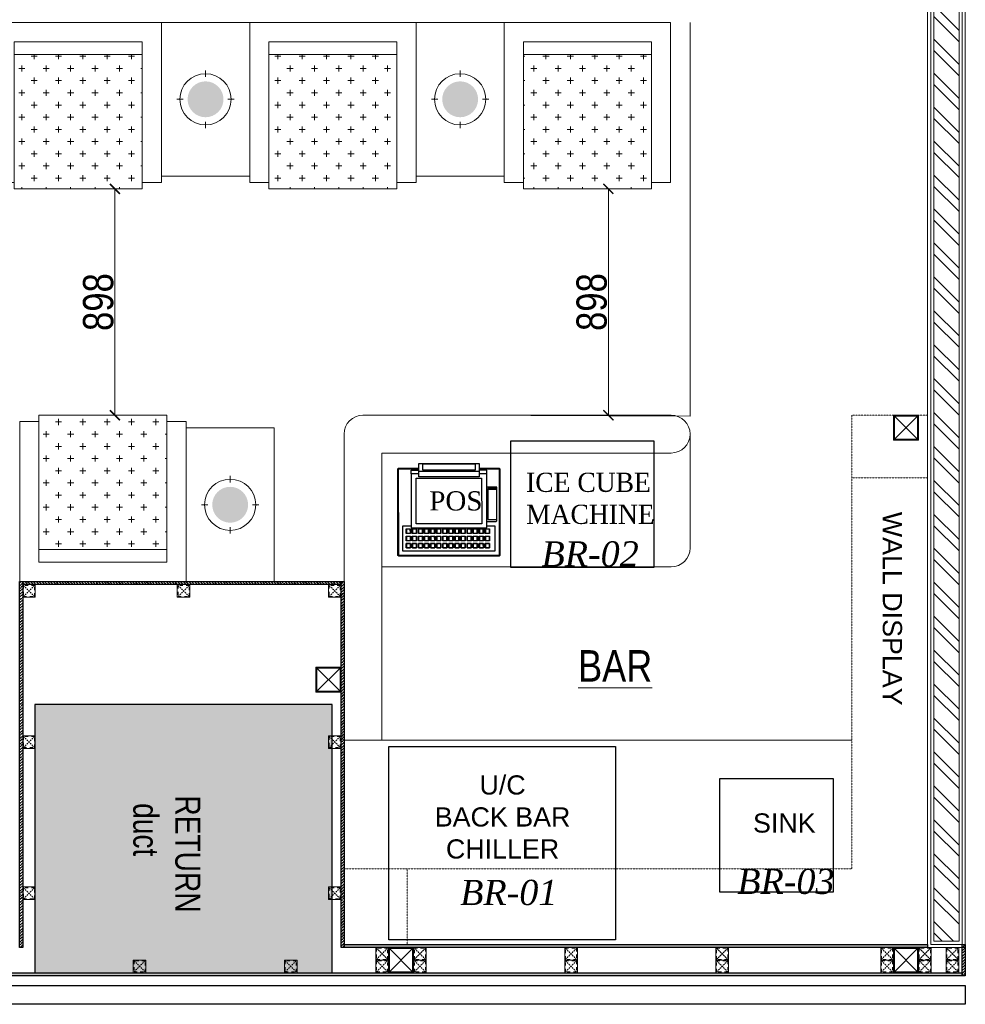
# Model space of a CAD drawing. Header units: millimetres. Extents: x -106827 to 92813, y -35754 to 7831.
# Tile 76 of 150: x -28569 to -24815, y -28586 to -24677. Entities that reach past the tile are written whole.
import ezdxf
from ezdxf.xclip import XClip

# ---------------------------------------------------------------- set-up
doc = ezdxf.new("R2010")
doc.units = ezdxf.units.MM
doc.header["$XCLIPFRAME"] = 2
doc.header["$PDMODE"] = 35
for name, pattern in [('General Arrangement Plan$0$( Hidden )', [0.375, 0.25, -0.125]), ('General Arrangement Plan$0$36011 KITCHEN$0$HIDDEN2', [0.1875, 0.125, -0.0625]), ('General Arrangement Plan$1$.5', [2, 0.5, -0.5, 0.5, -0.5]), ('General Arrangement Plan$1$CORES & SETBACK$0$HIDDEN', [0.375, 0.25, -0.125])]:
    doc.linetypes.add(name, pattern=pattern)
for name, color, linetype, lineweight in [('General Arrangement Plan$0$DIM', 7, 'Continuous', 13), ('General Arrangement Plan$0$TEXT', 7, 'Continuous', 5), ('General Arrangement Plan$1$01_WALL-INTERNAL', 250, 'Continuous', 13), ('General Arrangement Plan$1$A-HATCH', 15, 'Continuous', 0), ('General Arrangement Plan$1$A-PARTITION', 23, 'Continuous', 9), ('General Arrangement Plan$1$CT-FURNITURE', 3, 'Continuous', 5), ('General Arrangement Plan$1$Finishes', 5, 'Continuous', 13), ('General Arrangement Plan$1$FURN', 252, 'Continuous', 5), ('General Arrangement Plan$1$MEI- EXISTING WALLS', 1, 'Continuous', 15), ('General Arrangement Plan$1$TXT', 6, 'Continuous', 20), ('General Arrangement Plan$1$Wall Hatch', 8, 'Continuous', 0), ('General Arrangement Plan$1$WALL NEW', 6, 'Continuous', 13)]:
    doc.layers.add(name, color=color, linetype=linetype, lineweight=lineweight)
for name, color, linetype in [('General Arrangement Plan$1$12-ply', 160, 'Continuous'), ('General Arrangement Plan$1$33070-KITCHEN$0$200', 8, 'Continuous'), ('General Arrangement Plan$1$Equipment', 5, 'Continuous'), ('General Arrangement Plan$1$Equipment Name', 7, 'Continuous'), ('General Arrangement Plan$1$FRR140', 5, 'Continuous'), ('General Arrangement Plan$1$id-partition', 7, 'Continuous'), ('General Arrangement Plan$1$MEI-TEXT', 3, 'Continuous')]:
    doc.layers.add(name, color=color, linetype=linetype)
doc.layers.add('General Arrangement Plan$1$MS', color=7, linetype='Continuous', lineweight=0, true_color=0x3c5977)
doc.styles.add('General Arrangement Plan$1$Standard', font='ARIALN.TTF')
doc.styles.add('General Arrangement Plan$1$style12', font='BOOKOSI.TTF')
doc.styles.add('General Arrangement Plan$1$TMH-TEXT', font='simplex.shx', dxfattribs={"width": 0.8})
doc.dimstyles.new('General Arrangement Plan$1$TFS-Dim', dxfattribs={"dimtxt": 120, "dimasz": 40, "dimexe": 25, "dimexo": 25, "dimgap": 4.5, "dimtad": 1, "dimdec": 0, "dimzin": 0, "dimdsep": 46, "dimtxsty": 'General Arrangement Plan$1$Standard', "dimblk": 'General Arrangement Plan$1$_ArchTick', "dimcen": 0.09, "dimdle": 2, "dimclrd": 256, "dimclre": 8, "dimadec": 0, "dimazin": 0, "dimtfac": 1, "dimtdec": 0, "dimtofl": 0, "dimtmove": 1, "dimatfit": 3, "dimfxl": 1, "dimtolj": 1, "dimtzin": 0, "dimlwd": -1, "dimlwe": -1, "dimarcsym": 0})

# ---------------------------------------------------------------- blocks, each defined once
blk = doc.blocks.new('General Arrangement Plan$1$A$C961b94cb')
at = {"layer": 'General Arrangement Plan$1$33070-KITCHEN$0$200'}
for p, q in [((-169, 318), (-169.7, 317.3)), ((-153.1, 318), (-152.4, 317.3)), ((-144.8, 318), (-145.5, 317.3)), ((-129, 318), (-128.3, 317.3)), ((-120.7, 318), (-121.4, 317.3)), ((-104.8, 318), (-104.1, 317.3)), ((-96.5, 318), (-97.2, 317.3)), ((-80.7, 318), (-80, 317.3)), ((-72.4, 318), (-73.1, 317.3)), ((-56.5, 318), (-55.8, 317.3)), ((-48.2, 318), (-48.9, 317.3)), ((-32.4, 318), (-31.7, 317.3)), ((-24.1, 318), (-24.8, 317.3)), ((-8.2, 318), (-7.5, 317.3)), ((0.1, 318), (-0.6, 317.3)), ((15.9, 318), (16.6, 317.3)), ((24.2, 318), (23.5, 317.3)), ((40.1, 318), (40.8, 317.3)), ((48.4, 318), (47.7, 317.3)), ((64.2, 318), (64.9, 317.3)), ((72.5, 318), (71.8, 317.3)), ((88.3, 317.9), (89, 317.2)), ((96.7, 317.9), (96, 317.2)), ((112.5, 317.9), (113.2, 317.2)), ((120.8, 317.9), (120.1, 317.2)), ((136.6, 317.9), (137.3, 317.2)), ((145, 317.9), (144.3, 317.2)), ((160.8, 317.9), (161.5, 317.2)), ((-169, 306.4), (-169.7, 307.1)), ((-169, 289.8), (-169.7, 289.1)), ((-169, 277.1), (-169.7, 277.8)), ((-153.1, 306.4), (-152.4, 307.1)), ((-153.1, 289.8), (-152.4, 289.1)), ((-153.1, 277.1), (-152.4, 277.8)), ((-144.8, 306.4), (-145.5, 307.1)), ((-144.8, 289.8), (-145.5, 289.1)), ((-144.8, 277), (-145.5, 277.7)), ((-129, 306.4), (-128.3, 307.1)), ((-129, 289.7), (-128.3, 289)), ((-129, 277), (-128.3, 277.7)), ((-120.7, 306.4), (-121.4, 307.1)), ((-120.7, 289.7), (-121.4, 289)), ((-120.7, 277), (-121.4, 277.7)), ((-104.9, 277), (-104.2, 277.7)), ((-104.8, 306.4), (-104.1, 307.1)), ((-104.8, 289.7), (-104.1, 289)), ((-96.5, 306.4), (-97.2, 307.1)), ((-96.5, 289.7), (-97.2, 289)), ((-96.5, 277), (-97.2, 277.7)), ((-80.7, 306.4), (-80, 307.1)), ((-80.7, 289.7), (-80, 289)), ((-80.7, 277), (-80, 277.7)), ((-72.4, 306.4), (-73.1, 307.1)), ((-72.4, 289.7), (-73.1, 289)), ((-72.4, 277), (-73.1, 277.7)), ((-56.6, 289.7), (-55.9, 289)), ((-56.6, 277), (-55.9, 277.7)), ((-56.5, 306.4), (-55.8, 307.1)), ((-48.3, 277), (-49, 277.7)), ((-48.2, 306.4), (-48.9, 307.1)), ((-48.2, 289.7), (-48.9, 289)), ((-32.4, 306.4), (-31.7, 307.1)), ((-32.4, 289.7), (-31.7, 289)), ((-32.4, 277), (-31.7, 277.7)), ((-24.1, 306.4), (-24.8, 307.1)), ((-24.1, 289.7), (-24.8, 289)), ((-24.1, 277), (-24.8, 277.7)), ((-8.3, 289.7), (-7.6, 289)), ((-8.3, 277), (-7.6, 277.7)), ((-8.2, 306.4), (-7.5, 307.1)), ((0, 277), (-0.7, 277.7)), ((0.1, 306.4), (-0.6, 307.1)), ((0.1, 289.7), (-0.6, 289)), ((15.9, 306.4), (16.6, 307.1)), ((15.9, 289.7), (16.6, 289)), ((15.9, 277), (16.6, 277.7)), ((24.2, 306.4), (23.5, 307.1)), ((24.2, 289.7), (23.5, 289)), ((24.2, 277), (23.5, 277.7)), ((40, 306.3), (40.7, 307)), ((40, 289.7), (40.7, 289)), ((40, 277), (40.7, 277.7)), ((48.3, 289.7), (47.6, 289)), ((48.3, 277), (47.6, 277.7)), ((48.4, 306.3), (47.7, 307)), ((64.2, 306.3), (64.9, 307)), ((64.2, 289.7), (64.9, 289)), ((64.2, 277), (64.9, 277.7)), ((72.5, 306.3), (71.8, 307)), ((72.5, 289.7), (71.8, 289)), ((72.5, 277), (71.8, 277.7)), ((88.3, 306.3), (89, 307)), ((88.3, 289.7), (89, 289)), ((88.3, 277), (89, 277.7)), ((96.6, 289.7), (95.9, 289)), ((96.6, 277), (95.9, 277.7)), ((96.7, 306.3), (96, 307)), ((112.5, 306.3), (113.2, 307)), ((112.5, 289.7), (113.2, 289)), ((112.5, 277), (113.2, 277.7)), ((120.8, 306.3), (120.1, 307)), ((120.8, 289.7), (120.1, 289)), ((120.8, 277), (120.1, 277.7)), ((136.6, 306.3), (137.3, 307)), ((136.6, 289.6), (137.3, 288.9)), ((136.6, 276.9), (137.3, 277.6)), ((144.9, 306.3), (144.2, 307)), ((144.9, 289.6), (144.2, 288.9)), ((144.9, 276.9), (144.2, 277.6)), ((160.8, 306.3), (161.5, 307)), ((160.8, 289.6), (161.5, 288.9)), ((160.8, 276.9), (161.5, 277.6)), ((-169, 260.4), (-169.7, 259.7)), ((-153.2, 260.4), (-152.5, 259.7)), ((-144.8, 260.4), (-145.6, 259.7)), ((-129, 260.4), (-128.3, 259.7)), ((-120.7, 260.4), (-121.4, 259.7)), ((-104.9, 260.4), (-104.2, 259.7)), ((-96.6, 260.4), (-97.3, 259.7)), ((-80.7, 260.4), (-80, 259.7)), ((-72.4, 260.4), (-73.1, 259.7)), ((-56.6, 260.4), (-55.9, 259.7)), ((-48.3, 260.4), (-49, 259.7)), ((-32.4, 260.3), (-31.7, 259.6)), ((-24.1, 260.3), (-24.8, 259.6)), ((-8.3, 260.3), (-7.6, 259.6)), ((0, 260.3), (-0.7, 259.6)), ((15.9, 260.3), (16.6, 259.6)), ((24.2, 260.3), (23.5, 259.6)), ((40, 260.3), (40.7, 259.6)), ((48.3, 260.3), (47.6, 259.6)), ((64.2, 260.3), (64.9, 259.6)), ((72.5, 260.3), (71.8, 259.6)), ((88.3, 260.3), (89, 259.6)), ((96.6, 260.3), (95.9, 259.6)), ((112.5, 260.3), (113.2, 259.6)), ((120.8, 260.3), (120.1, 259.6)), ((136.6, 260.3), (137.3, 259.6)), ((144.9, 260.3), (144.2, 259.6)), ((160.8, 260.3), (161.5, 259.6)), ((190, 103.6), (150, 103.7))]:
    blk.add_line(p, q, dxfattribs=at)
for points in [[(120, 18.2), (199.5, 18.2), (202.5, 21.2), (202.6, 365.2), (199.6, 368.2), (-199.4, 368.4), (-202.4, 365.4), (-202.5, 21.4), (-199.5, 18.4), (-120, 18.3)], [(120, 21.2), (198.3, 21.2), (199.5, 21.2), (199.6, 364), (199.6, 365.2), (-199.4, 365.4), (-199.4, 364.1), (-199.5, 22.6), (-199.5, 21.4), (-120, 21.3)], [(150.1, 247.7), (182.6, 247.7), (182.6, 348.2), (-182.4, 348.4), (-182.4, 247.8), (-149.9, 247.8)], [(-120, 40.8), (-150, 40.8), (-149.9, 256.2), (150.1, 256.1), (150, 40.7), (120, 40.7)], [(150.1, 230.8), (187.1, 230.8), (190.1, 228.2), (190, 93.8), (150, 93.8)], [(190, 99.7), (155, 99.7), (155.1, 223.1), (190.1, 223.1)], [(-150, 40.8), (-150, 26.6), (-120, 26.6)], [(-120, 1.4), (-120, 0), (120, 0), (120, 1.3), (120, 52.7), (-120, 52.8), (-120, 1.4)], [(150, 40.7), (150, 26.5), (120, 26.5)], [(-120, 30.7), (120, 30.6)]]:
    blk.add_lwpolyline(points, dxfattribs=at)
at = {"layer": 'General Arrangement Plan$1$33070-KITCHEN$0$200', "elevation": 0}
for points in [[(-169.7, 317.3), (-152.4, 317.3), (-152.4, 335.4), (-169.7, 335.4)], [(-169, 334.7), (-153.1, 334.7), (-153.1, 318), (-169, 318)], [(-145.5, 317.3), (-128.3, 317.3), (-128.3, 335.4), (-145.5, 335.4)], [(-144.8, 334.7), (-129, 334.7), (-129, 318), (-144.8, 318)], [(-121.4, 317.3), (-104.1, 317.3), (-104.1, 335.4), (-121.4, 335.4)], [(-120.7, 334.7), (-104.8, 334.7), (-104.8, 318), (-120.7, 318)], [(-97.2, 317.3), (-80, 317.3), (-80, 335.4), (-97.2, 335.4)], [(-96.5, 334.7), (-80.7, 334.7), (-80.7, 318), (-96.5, 318)], [(-73.1, 317.3), (-55.8, 317.3), (-55.8, 335.4), (-73.1, 335.4)], [(-72.4, 334.7), (-56.5, 334.7), (-56.5, 318), (-72.4, 318)], [(-48.9, 317.3), (-31.7, 317.3), (-31.7, 335.4), (-48.9, 335.4)], [(-48.2, 334.7), (-32.4, 334.7), (-32.4, 318), (-48.2, 318)], [(-24.8, 317.3), (-7.5, 317.3), (-7.5, 335.3), (-24.8, 335.4)], [(-24.1, 334.7), (-8.2, 334.6), (-8.2, 318), (-24.1, 318)], [(-0.6, 317.3), (16.6, 317.3), (16.6, 335.3), (-0.6, 335.3)], [(0.1, 334.6), (15.9, 334.6), (15.9, 318), (0.1, 318)], [(23.5, 317.3), (40.8, 317.3), (40.8, 335.3), (23.5, 335.3)], [(24.2, 334.6), (40.1, 334.6), (40.1, 318), (24.2, 318)], [(47.7, 317.3), (64.9, 317.3), (64.9, 335.3), (47.7, 335.3)], [(48.4, 334.6), (64.2, 334.6), (64.2, 318), (48.4, 318)], [(71.8, 317.3), (89, 317.2), (89.1, 335.3), (71.8, 335.3)], [(72.5, 334.6), (88.4, 334.6), (88.3, 317.9), (72.5, 318)], [(96, 317.2), (113.2, 317.2), (113.2, 335.3), (96, 335.3)], [(96.7, 334.6), (112.5, 334.6), (112.5, 317.9), (96.7, 317.9)], [(120.1, 317.2), (137.3, 317.2), (137.4, 335.3), (120.1, 335.3)], [(120.8, 334.6), (136.7, 334.6), (136.6, 317.9), (120.8, 317.9)], [(144.3, 317.2), (161.5, 317.2), (161.5, 335.3), (144.3, 335.3)], [(145, 334.6), (160.8, 334.6), (160.8, 317.9), (145, 317.9)], [(-169.7, 289.1), (-152.4, 289.1), (-152.4, 307.1), (-169.7, 307.1)], [(-169.7, 259.7), (-152.5, 259.7), (-152.4, 277.8), (-169.7, 277.8)], [(-169, 306.4), (-153.1, 306.4), (-153.1, 289.8), (-169, 289.8)], [(-169, 277.1), (-153.1, 277.1), (-153.2, 260.4), (-169, 260.4)], [(-145.6, 259.7), (-128.3, 259.7), (-128.3, 277.7), (-145.5, 277.7)], [(-145.5, 289.1), (-128.3, 289), (-128.3, 307.1), (-145.5, 307.1)], [(-144.8, 306.4), (-129, 306.4), (-129, 289.7), (-144.8, 289.8)], [(-144.8, 277), (-129, 277), (-129, 260.4), (-144.8, 260.4)], [(-121.4, 289), (-104.1, 289), (-104.1, 307.1), (-121.4, 307.1)], [(-121.4, 259.7), (-104.2, 259.7), (-104.2, 277.7), (-121.4, 277.7)], [(-120.7, 306.4), (-104.8, 306.4), (-104.8, 289.7), (-120.7, 289.7)], [(-120.7, 277), (-104.9, 277), (-104.9, 260.4), (-120.7, 260.4)], [(-97.3, 259.7), (-80, 259.7), (-80, 277.7), (-97.2, 277.7)], [(-97.2, 289), (-80, 289), (-80, 307.1), (-97.2, 307.1)], [(-96.5, 277), (-80.7, 277), (-80.7, 260.4), (-96.6, 260.4)], [(-96.5, 306.4), (-80.7, 306.4), (-80.7, 289.7), (-96.5, 289.7)], [(-73.1, 289), (-55.9, 289), (-55.8, 307.1), (-73.1, 307.1)], [(-73.1, 259.7), (-55.9, 259.7), (-55.9, 277.7), (-73.1, 277.7)], [(-72.4, 306.4), (-56.5, 306.4), (-56.6, 289.7), (-72.4, 289.7)], [(-72.4, 277), (-56.6, 277), (-56.6, 260.4), (-72.4, 260.4)], [(-49, 259.7), (-31.7, 259.6), (-31.7, 277.7), (-49, 277.7)], [(-48.9, 289), (-31.7, 289), (-31.7, 307.1), (-48.9, 307.1)], [(-48.3, 277), (-32.4, 277), (-32.4, 260.3), (-48.3, 260.4)], [(-48.2, 306.4), (-32.4, 306.4), (-32.4, 289.7), (-48.2, 289.7)], [(-24.8, 289), (-7.6, 289), (-7.5, 307.1), (-24.8, 307.1)], [(-24.8, 259.6), (-7.6, 259.6), (-7.6, 277.7), (-24.8, 277.7)], [(-24.1, 306.4), (-8.2, 306.4), (-8.3, 289.7), (-24.1, 289.7)], [(-24.1, 277), (-8.3, 277), (-8.3, 260.3), (-24.1, 260.3)], [(-0.7, 259.6), (16.6, 259.6), (16.6, 277.7), (-0.7, 277.7)], [(-0.6, 289), (16.6, 289), (16.6, 307.1), (-0.6, 307.1)], [(0, 277), (15.9, 277), (15.9, 260.3), (0, 260.3)], [(0.1, 306.4), (15.9, 306.4), (15.9, 289.7), (0.1, 289.7)], [(23.5, 289), (40.7, 289), (40.7, 307), (23.5, 307.1)], [(23.5, 259.6), (40.7, 259.6), (40.7, 277.7), (23.5, 277.7)], [(24.2, 306.4), (40, 306.3), (40, 289.7), (24.2, 289.7)], [(24.2, 277), (40, 277), (40, 260.3), (24.2, 260.3)], [(47.6, 289), (64.9, 289), (64.9, 307), (47.7, 307)], [(47.6, 259.6), (64.9, 259.6), (64.9, 277.7), (47.6, 277.7)], [(48.4, 306.3), (64.2, 306.3), (64.2, 289.7), (48.3, 289.7)], [(48.3, 277), (64.2, 277), (64.2, 260.3), (48.3, 260.3)], [(71.8, 289), (89, 289), (89, 307), (71.8, 307)], [(71.8, 259.6), (89, 259.6), (89, 277.7), (71.8, 277.7)], [(72.5, 306.3), (88.3, 306.3), (88.3, 289.7), (72.5, 289.7)], [(72.5, 277), (88.3, 277), (88.3, 260.3), (72.5, 260.3)], [(95.9, 289), (113.2, 289), (113.2, 307), (96, 307)], [(95.9, 259.6), (113.2, 259.6), (113.2, 277.7), (95.9, 277.7)], [(96.7, 306.3), (112.5, 306.3), (112.5, 289.7), (96.6, 289.7)], [(96.6, 277), (112.5, 277), (112.5, 260.3), (96.6, 260.3)], [(120.1, 289), (137.3, 288.9), (137.3, 307), (120.1, 307)], [(120.1, 259.6), (137.3, 259.6), (137.3, 277.6), (120.1, 277.7)], [(120.8, 306.3), (136.6, 306.3), (136.6, 289.6), (120.8, 289.7)], [(120.8, 277), (136.6, 276.9), (136.6, 260.3), (120.8, 260.3)], [(144.2, 288.9), (161.5, 288.9), (161.5, 307), (144.2, 307)], [(144.2, 259.6), (161.5, 259.6), (161.5, 277.6), (144.2, 277.6)], [(144.9, 306.3), (160.8, 306.3), (160.8, 289.6), (144.9, 289.6)], [(144.9, 276.9), (160.8, 276.9), (160.8, 260.3), (144.9, 260.3)], [(-130, 59), (130, 59), (130.1, 239.9), (-129.9, 240)], [(104, 26.7), (-104, 26.7), (-104, 2.1), (104, 2.1)]]:
    blk.add_lwpolyline(points, close=True, dxfattribs=at)
blk = doc.blocks.new('*U280')
at = {"layer": 'General Arrangement Plan$1$A-HATCH', "lineweight": -2, "true_color": 0x939598}
h = blk.add_hatch(dxfattribs=at)
h.set_pattern_fill('ANSI32', color=252, scale=0.4)
h.set_pattern_definition([(45, (-603.8825, 0), (-2.694077, 2.694077), []), (45, (-602.0865, 0), (-2.694077, 2.694077), [])])
h.paths.add_polyline_path([(-348.74, 5), (-200.82, 5), (-200.82, 1), (-348.74, 1)])
at = {"layer": 'General Arrangement Plan$1$Finishes'}
blk.add_lwpolyline([(-349.74, 6), (-199.82, 6), (-199.82, 0), (-349.74, 0)], close=True, dxfattribs=at)
at = {"layer": 'General Arrangement Plan$1$WALL NEW'}
for points in [[(-349.24, 5.5), (-200.32, 5.5), (-200.32, 0.5), (-349.24, 0.5)], [(-348.74, 5), (-200.82, 5), (-200.82, 1), (-348.74, 1)]]:
    blk.add_lwpolyline(points, close=True, dxfattribs=at)
blk = doc.blocks.new('General Arrangement Plan$1$_ArchTick')
at = {"color": 0, "linetype": 'ByBlock', "const_width": 0.15}
blk.add_lwpolyline([(-0.5, -0.5), (0.5, 0.5)], dxfattribs=at)
blk = doc.blocks.new('*D254')
at = {"layer": 'Defpoints', "color": 0}
for p in [(13237.6, 4135.1, -0.1), (13374.6, 4135.1), (13165.7, 3236.7, 0)]:
    blk.add_point(p, dxfattribs=at)
at = {"layer": 'General Arrangement Plan$0$DIM', "color": 8, "linetype": 'General Arrangement Plan$0$( Hidden )'}
for p, q in [((13262.6, 4135.1), (13399.6, 4135.1)), ((13190.7, 3236.7), (13399.6, 3236.7))]:
    blk.add_line(p, q, dxfattribs=at)
at = {"layer": 'General Arrangement Plan$0$DIM', "color": 8}
blk.add_line((13374.6, 3234.7), (13374.6, 4137.1), dxfattribs=at)
at = {"layer": 'General Arrangement Plan$0$DIM', "color": 8, "xscale": 40, "yscale": 40, "zscale": 40}
for p, rotation in [((13374.6, 4135.1), 90), ((13374.6, 3236.7), 270)]:
    blk.add_blockref('General Arrangement Plan$1$_ArchTick', p, dxfattribs=dict(at, rotation=rotation))
at = {"layer": 'General Arrangement Plan$0$DIM', "color": 0, "insert": (13308.8, 3685.9), "char_height": 120, "attachment_point": 5, "rotation": 90, "style": 'General Arrangement Plan$1$Standard'}
blk.add_mtext('\\A1;898', dxfattribs=at)
blk = doc.blocks.new('*D255')
at = {"layer": 'Defpoints', "color": 0}
for p in [(11370, 4135.1, -0.1), (11415.5, 4135.1), (11549.5, 3236.7, -0.1)]:
    blk.add_point(p, dxfattribs=at)
at = {"layer": 'General Arrangement Plan$0$DIM', "color": 8, "linetype": 'General Arrangement Plan$0$( Hidden )'}
for p, q in [((11395, 4135.1), (11440.5, 4135.1)), ((11524.5, 3236.7), (11390.5, 3236.7))]:
    blk.add_line(p, q, dxfattribs=at)
at = {"layer": 'General Arrangement Plan$0$DIM', "color": 8}
blk.add_line((11415.5, 3234.7), (11415.5, 4137.1), dxfattribs=at)
at = {"layer": 'General Arrangement Plan$0$DIM', "color": 8, "xscale": 40, "yscale": 40, "zscale": 40}
for p, rotation in [((11415.5, 4135.1), 90), ((11415.5, 3236.7), 270)]:
    blk.add_blockref('General Arrangement Plan$1$_ArchTick', p, dxfattribs=dict(at, rotation=rotation))
at = {"layer": 'General Arrangement Plan$0$DIM', "color": 0, "insert": (11349.8, 3685.9), "char_height": 120, "attachment_point": 5, "rotation": 90, "style": 'General Arrangement Plan$1$Standard'}
blk.add_mtext('\\A1;898', dxfattribs=at)
blk = doc.blocks.new('General Arrangement Plan$1$A$C0642dd72')
at = {"layer": 'General Arrangement Plan$1$MS', "ltscale": 10}
for p, q in [((14305.3, 2113.6), (14405.3, 2213.6)), ((14405.3, 2113.6), (14305.3, 2213.6)), ((12012.7, 1113.3), (12112.7, 1213.3)), ((12112.7, 1113.3), (12012.7, 1213.3)), ((12300.7, 0.1), (12400.7, 100.1)), ((12400.7, 0.1), (12300.7, 100.1)), ((14305.3, 0), (14405.3, 100)), ((14405.3, 0), (14305.3, 100))]:
    blk.add_line(p, q, dxfattribs=at)
for points in [[(14305.3, 2113.6), (14405.3, 2113.6), (14405.3, 2213.6), (14305.3, 2213.6)], [(14309.3, 2117.6), (14401.3, 2117.6), (14401.3, 2209.6), (14309.3, 2209.6)], [(12012.7, 1113.3), (12112.7, 1113.3), (12112.7, 1213.3), (12012.7, 1213.3)], [(12016.7, 1117.3), (12108.7, 1117.3), (12108.7, 1209.3), (12016.7, 1209.3)], [(12300.7, 0.1), (12400.7, 0.1), (12400.7, 100.1), (12300.7, 100.1)], [(12304.7, 4.1), (12396.7, 4.1), (12396.7, 96.1), (12304.7, 96.1)], [(14305.3, 0), (14405.3, 0), (14405.3, 100), (14305.3, 100)], [(14309.3, 4), (14401.3, 4), (14401.3, 96), (14309.3, 96)]]:
    blk.add_lwpolyline(points, close=True, dxfattribs=at)
blk = doc.blocks.new('*U249')
at = {"layer": 'General Arrangement Plan$1$12-ply', "true_color": 0x939598}
h = blk.add_hatch(dxfattribs=at)
h.set_pattern_fill('ANSI35', color=252, scale=2.5, angle=180)
h.set_pattern_definition([(225, (0, 10536.356), (11.22532015, -11.22532015), []), (225, (-11.225, 10536.356), (11.22532015, -11.22532015), [19.84375, -3.96875, 0, -3.96875])])
h.paths.add_polyline_path([(2694431.8, -796844.2), (2694419.8, -796844.2), (2694419.8, -800835.4), (2694431.8, -800835.4)])
at = {"layer": 'General Arrangement Plan$1$12-ply'}
blk.add_lwpolyline([(2694419.8, -796844.2), (2694431.8, -796844.2), (2694431.8, -800835.4), (2694419.8, -800835.4)], close=True, dxfattribs=at)
blk = doc.blocks.new('*U250')
at = {"layer": 'General Arrangement Plan$1$12-ply', "true_color": 0x939598}
h = blk.add_hatch(dxfattribs=at)
h.set_pattern_fill('ANSI35', color=252, scale=2.5, angle=180)
h.set_pattern_definition([(225, (0, 11935.141), (11.22532015, -11.22532015), []), (225, (-11.225, 11935.141), (11.22532015, -11.22532015), [19.84375, -3.96875, 0, -3.96875])])
h.paths.add_polyline_path([(2694431.8, -796982.2), (2694419.8, -796982.2), (2694419.8, -799298.6), (2694431.8, -799298.6)])
at = {"layer": 'General Arrangement Plan$1$12-ply'}
blk.add_lwpolyline([(2694419.8, -796982.2), (2694431.8, -796982.2), (2694431.8, -799298.6), (2694419.8, -799298.6)], close=True, dxfattribs=at)
blk = doc.blocks.new('General Arrangement Plan$1$A$C25013FFA')
at = {"layer": 'General Arrangement Plan$1$MS', "linetype": 'General Arrangement Plan$1$CORES & SETBACK$0$HIDDEN', "ltscale": 25}
for p, q in [((-9, 60), (35, 16)), ((35, 60), (-9, 16))]:
    blk.add_line(p, q, dxfattribs=at)
at = {"layer": 'General Arrangement Plan$1$MS', "ltscale": 25}
blk.add_lwpolyline([(-12, 13), (38, 13), (38, 63), (-12, 63)], close=True, dxfattribs=at)
blk.add_lwpolyline([(-12, 13), (38, 13), (38, 63), (-12, 63)], close=True, dxfattribs=at)
at = {"layer": 'General Arrangement Plan$1$MS', "linetype": 'General Arrangement Plan$1$.5', "ltscale": 25}
blk.add_lwpolyline([(-9, 16), (35, 16), (35, 60), (-9, 60)], close=True, dxfattribs=at)
blk = doc.blocks.new('*U251')
at = {"layer": 'General Arrangement Plan$1$12-ply', "true_color": 0x939598}
h = blk.add_hatch(dxfattribs=at)
h.set_pattern_fill('ANSI35', color=252, scale=2.5, angle=180)
h.set_pattern_definition([(225, (0, 6669.072), (11.22532015, -11.22532015), []), (225, (-11.225, 6669.072), (11.22532015, -11.22532015), [19.84375, -3.96875, 0, -3.96875])])
h.paths.add_polyline_path([(2694431.8, -800711.5), (2694419.8, -800711.5), (2694419.8, -800835.4), (2694431.8, -800835.4)])
at = {"layer": 'General Arrangement Plan$1$12-ply'}
blk.add_lwpolyline([(2694419.8, -800711.5), (2694431.8, -800711.5), (2694431.8, -800835.4), (2694419.8, -800835.4)], close=True, dxfattribs=at)
blk = doc.blocks.new('*U216')
at = {"layer": 'General Arrangement Plan$1$12-ply', "true_color": 0x939598}
h = blk.add_hatch(dxfattribs=at)
h.set_pattern_fill('ANSI35', color=252, scale=2.5, angle=180)
h.set_pattern_definition([(225, (0, 7997.55), (11.22532015, -11.22532015), []), (225, (-11.225, 7997.55), (11.22532015, -11.22532015), [19.84375, -3.96875, 0, -3.96875])])
h.paths.add_polyline_path([(2694431.8, -799383), (2694419.8, -799383), (2694419.8, -800835.4), (2694431.8, -800835.4)])
at = {"layer": 'General Arrangement Plan$1$12-ply'}
blk.add_lwpolyline([(2694419.8, -799383), (2694431.8, -799383), (2694431.8, -800835.4), (2694419.8, -800835.4)], close=True, dxfattribs=at)
blk = doc.blocks.new('*U215')
at = {"layer": 'General Arrangement Plan$1$12-ply', "true_color": 0x939598}
h = blk.add_hatch(dxfattribs=at)
h.set_pattern_fill('ANSI35', color=252, scale=2.5, angle=180)
h.set_pattern_definition([(225, (0, 7809.025), (11.22532015, -11.22532015), []), (225, (-11.225, 7809.025), (11.22532015, -11.22532015), [19.84375, -3.96875, 0, -3.96875])])
h.paths.add_polyline_path([(2694431.8, -799571.5), (2694419.8, -799571.5), (2694419.8, -800835.4), (2694431.8, -800835.4)])
at = {"layer": 'General Arrangement Plan$1$12-ply'}
blk.add_lwpolyline([(2694419.8, -799571.5), (2694431.8, -799571.5), (2694431.8, -800835.4), (2694419.8, -800835.4)], close=True, dxfattribs=at)
blk = doc.blocks.new('General Arrangement Plan$1$JHGFG')
h = blk.add_hatch()
h.set_pattern_fill('CROSS', color=9, scale=7.5, angle=270)
h.paths.add_polyline_path([(-2281577.9, -209054.5), (-2282102.9, -209054.5), (-2282102.9, -209554.5), (-2281577.9, -209554.5)])
at = {"color": 0, "linetype": 'ByBlock', "lineweight": -2}
for points in [[(-2282152.9, -209054.5), (-2281602.9, -209054.5), (-2281602.9, -208979.5), (-2282227.9, -208979.5), (-2282227.9, -209629.5), (-2281602.9, -209629.5), (-2281602.9, -209554.5), (-2282152.9, -209554.5)], [(-2282102.9, -209054.5), (-2282152.9, -209054.5), (-2282152.9, -209554.5), (-2282102.9, -209554.5)], [(-2281577.9, -209054.5), (-2282102.9, -209054.5), (-2282102.9, -209554.5), (-2281577.9, -209554.5)]]:
    blk.add_lwpolyline(points, close=True, dxfattribs=at)
blk = doc.blocks.new('General Arrangement Plan$1$A$Caff05cb0')
h = blk.add_hatch(color=52)
h.set_gradient(color1=(228, 209, 7), one_color=1, tint=1, name='SPHERICAL')
edge = h.paths.add_edge_path()
edge.add_arc((0, 0), 70.1, 0, 360, ccw=False)
at = {"color": 250}
for points in [[(0, 87.5), (0, 112.5)], [(-87.5, 0), (-112.5, 0)], [(87.5, 0), (112.5, 0)], [(0, -87.5), (0, -112.5)]]:
    blk.add_lwpolyline(points, dxfattribs=at)
blk.add_circle((0, 0), 100, dxfattribs=at)
blk = doc.blocks.new('General Arrangement Plan')
at = {"layer": 'General Arrangement Plan$1$Wall Hatch', "true_color": 0x939598}
h = blk.add_hatch(color=252, dxfattribs=at)
h.dxf.hatch_style = 1
h.paths.add_polyline_path([(11098, 2089.1), (11098, 1023.9), (12277.9, 1023.9), (12277.9, 2089.1)])
at = {"color": 252, "true_color": 0x939598}
blk.add_line((13699, 3161.7), (13699, 3161.7), dxfattribs=at)
at = {"layer": 'General Arrangement Plan$1$A-PARTITION', "ltscale": 10}
blk.add_line((13699.6, 3232.5, 0.1), (13699.6, 4795.5, 0.2), dxfattribs=at)
at = {"layer": 'General Arrangement Plan$1$A-PARTITION', "ltscale": 10, "elevation": 0.1}
blk.add_lwpolyline([(13699.6, 3232.5), (12751.1, 3236.7)], dxfattribs=at)
at = {"layer": 'General Arrangement Plan$1$Equipment'}
for points in [[(13555.8, 2633.3), (13555.8, 3133.3), (12985.8, 3133.3), (12985.8, 2633.3)], [(12503.2, 1921.8), (13403, 1921.8), (13403, 1154.8), (12503.2, 1154.8)], [(13816.7, 1794.1), (14266.7, 1794.1), (14266.7, 1344.1), (13816.7, 1344.1)]]:
    blk.add_lwpolyline(points, close=True, dxfattribs=at)
at = {"layer": 'General Arrangement Plan$1$FRR140', "color": 4}
blk.add_lwpolyline([(11098, 2089.1), (11098, 1023.9), (12277.9, 1023.9), (12277.9, 2089.1)], close=True, dxfattribs=at)
at = {"layer": 'General Arrangement Plan$1$FURN'}
for p, q in [((12400.4, 3236.7), (13624, 3236.7)), ((12325.4, 2136.9), (12325.4, 3161.7)), ((13699, 2709.7), (13699, 3161.7)), ((12475.4, 3086.7), (13624, 3086.7)), ((12475.4, 1946.8), (12475.4, 3086.7)), ((13624, 2634.7), (12475.4, 2634.7))]:
    blk.add_line(p, q, dxfattribs=at)
for points, elevation in [([(11600.2, 4185.9), (11950.6, 4185.9), (11950.6, 4795.5), (11600.2, 4795.5)], 0.1), ([(12611, 4185.9), (12961.4, 4185.9), (12961.4, 4795.5), (12611, 4795.5)], 0.2), ([(11698, 3186.1), (12048.4, 3186.1), (12048.4, 2576.5), (11698, 2576.5)], 0)]:
    blk.add_lwpolyline(points, close=True, dxfattribs=dict(at, elevation=elevation))
blk.add_lwpolyline([(14341.6, 1946.8), (12325.1, 1946.8), (12325.2, 1123.8), (14641.6, 1123.8), (14641.6, 1946.8), (14641.6, 1946.8)], dxfattribs=at)
for centre, start, end in [((12400.4, 3161.7), 90, 180), ((13624, 3161.7), 0, 90), ((13624, 2709.7), 270, 0)]:
    blk.add_arc(centre, 75, start, end, dxfattribs=at)
at = {"layer": 'General Arrangement Plan$1$FURN', "extrusion": (1.079e-10, 1.91411e-08, 1)}
blk.add_arc((13624, 3161.7, 0), 75, 270, 0, dxfattribs=at)
at = {"layer": 'General Arrangement Plan$1$id-partition'}
blk.add_lwpolyline([(6243.8, 973.4), (14791.6, 973.4), (14791.6, 898.4), (6243.8, 898.4)], close=True, dxfattribs=at)
at = {"layer": 'General Arrangement Plan$1$MEI- EXISTING WALLS', "color": 252, "linetype": 'General Arrangement Plan$0$36011 KITCHEN$0$HIDDEN2', "true_color": 0x939598}
for p, q in [((14341.6, 1435.8), (14341.6, 3237.5)), ((14341.6, 3237.5), (14641.6, 3237.5)), ((14341.6, 2987.6), (14641.6, 2987.6)), ((12325.2, 1435.7), (14341.6, 1435.8)), ((12575.4, 1435.7), (12575.4, 1135.8))]:
    blk.add_line(p, q, dxfattribs=at)
at = {"layer": 'General Arrangement Plan$1$01_WALL-INTERNAL', "xscale": 25, "yscale": 25, "zscale": 25, "rotation": 270}
blk.add_blockref('*U280', (14641.6, -3871.6), dxfattribs=at)
at = {"layer": 'General Arrangement Plan$1$12-ply'}
for name, p in [('*U216', (-2683382.3, 801959.3)), ('*U216', (-2682106.4, 801959.3)), ('*U251', (-2679640.3, 801847.3))]:
    blk.add_blockref(name, p, dxfattribs=at)
at = {"layer": 'General Arrangement Plan$1$12-ply', "rotation": 270}
for name, p in [('*U215', (811884.9, 2696996.2, -0.1)), ('*U250', (811623.8, 2695555.6)), ('*U249', (811623.8, 2695443.7))]:
    blk.add_blockref(name, p, dxfattribs=at)
at = {"layer": 'General Arrangement Plan$1$CT-FURNITURE', "yscale": 1.01600203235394, "rotation": 90}
for p, xscale, zscale in [((11775.4, 4490.7, 0.1), -1.01600203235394, 1.016002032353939), ((12786.2, 4490.7, 0.2), -1.01600203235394, 1.016002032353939), ((11873.2, 2881.3, 0), 1.01600203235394, 1.01600203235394)]:
    blk.add_blockref('General Arrangement Plan$1$A$Caff05cb0', p, dxfattribs=dict(at, xscale=xscale, zscale=zscale))
at = {"layer": 'General Arrangement Plan$1$Equipment', "xscale": -1, "rotation": 180}
blk.add_blockref('General Arrangement Plan$1$A$C961b94cb', (12741.6, 3045.3), dxfattribs=at)
at = {"layer": 'General Arrangement Plan$1$FURN', "extrusion": (-3.44359e-07, 2.36993e-18, 1), "xscale": 1.016002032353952, "yscale": 1.016002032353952, "zscale": 1.016002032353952, "rotation": 270}
for p in [(223923.8, -2313952.7, 0.1), (224934.6, -2313952.7, 0.1), (225945.4, -2313952.7, 0.2)]:
    blk.add_blockref('General Arrangement Plan$1$JHGFG', p, dxfattribs=at)
at = {"layer": 'General Arrangement Plan$1$FURN', "extrusion": (-3.44359e-07, -2.36998e-18, 1), "xscale": -1.016002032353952, "yscale": 1.016002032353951, "zscale": 1.016002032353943, "rotation": 270}
blk.add_blockref('General Arrangement Plan$1$JHGFG', (224021.6, 2321324.8, 0), dxfattribs=at)
at = {"layer": 'General Arrangement Plan$1$MS', "ltscale": 10}
blk.add_blockref('General Arrangement Plan$1$A$C0642dd72', (200.7, 1023.9), dxfattribs=at)
at = {"layer": 'General Arrangement Plan$1$MS', "ltscale": 25}
for p in [(11061.6, 2501.3, -0.1), (11675.4, 2501.3), (12275.4, 2501.3), (11061.6, 1901.3, -0.1), (12275.4, 1901.3, -0.1), (11061.6, 1301.3, -0.1), (12275.4, 1301.3, -0.1), (12463.4, 1060.8), (14618, 1060.8), (14727.6, 1060.8), (11500.5, 1010.9), (12100.5, 1010.9), (12463.4, 1010.9), (14618, 1010.9), (14727.6, 1010.9)]:
    blk.add_blockref('General Arrangement Plan$1$A$C25013FFA', p, dxfattribs=at)
at = {"layer": 'General Arrangement Plan$1$MS', "ltscale": 25, "xscale": -1}
for p in [(12639.4, 1060.8), (13239.4, 1060.8), (13839.4, 1060.8), (14494, 1060.8), (12639.4, 1010.9), (13239.4, 1010.9), (13839.4, 1010.9), (14494, 1010.9)]:
    blk.add_blockref('General Arrangement Plan$1$A$C25013FFA', p, dxfattribs=at)
at = {"layer": 'General Arrangement Plan$0$TEXT', "color": 1, "char_height": 100, "attachment_point": 7, "style": 'General Arrangement Plan$1$Standard'}
for s, insert in [('{\\fTimes New Roman|b0|i1|c0|p18;BR-02}', (13109.2, 2634.7)), ('{\\fTimes New Roman|b0|i1|c0|p18;BR-03}', (13886.5, 1335)), ('{\\fTimes New Roman|b0|i1|c0|p18;BR-01}', (12786.3, 1290.9))]:
    blk.add_mtext(s, dxfattribs=dict(at, insert=insert))
at = {"layer": 'General Arrangement Plan$1$Equipment Name', "color": 0, "extrusion": (2.14625e-08, 1.04836e-07, 1), "insert": (13713.9, 3008.5), "char_height": 76.2, "width": 665.805, "attachment_point": 3, "text_direction": (1, 0, 0), "style": 'General Arrangement Plan$1$style12'}
blk.add_mtext('\\pxql;{\\W0.95;ICE CUBE MACHINE}', dxfattribs=at)
at = {"layer": 'General Arrangement Plan$1$Equipment Name', "color": 0, "char_height": 76.2, "width": 665.805, "attachment_point": 3, "style": 'General Arrangement Plan$1$style12'}
for s, insert in [('POS', (12874.8, 2934.9)), ('\\pxqc;{\\fArial|b0|i0|c0|p34;U/C\\PBACK BAR CHILLER}', (13287.5, 1807.3)), ('\\pxql;{\\fArial|b0|i0|c0|p34;SINK}', (14614.6, 1656.2))]:
    blk.add_mtext(s, dxfattribs=dict(at, insert=insert))
at = {"layer": 'General Arrangement Plan$1$Equipment Name', "color": 0, "insert": (14540.3, 1618.2), "char_height": 76.2, "width": 1235.086, "attachment_point": 3, "rotation": 270, "style": 'General Arrangement Plan$1$style12'}
blk.add_mtext('\\pxql;{\\fArial|b0|i0|c0|p34;WALL DISPLAY }', dxfattribs=at)
at = {"layer": 'General Arrangement Plan$1$MEI-TEXT', "color": 4, "insert": (11487.2, 1728), "char_height": 100, "width": 1703.245, "attachment_point": 7, "rotation": 270, "style": 'General Arrangement Plan$1$TMH-TEXT'}
blk.add_mtext('{\\fArial|b0|i0|c0|p34;\\C5;RETURN\\P duct}', dxfattribs=at)
at = {"layer": 'General Arrangement Plan$1$TXT', "insert": (13401.6, 2241.7), "char_height": 125, "width": 2265.161, "attachment_point": 5, "style": 'General Arrangement Plan$1$Standard'}
blk.add_mtext('{\\LBAR}', dxfattribs=at)
at = {"layer": 'General Arrangement Plan$0$DIM', "color": 9, "true_color": 0xc7c8ca}
for base, p1, p2, picture, middle in [((11415.5, 4135.1), (11549.5, 3236.7, -0.1), (11370, 4135.1, -0.1), '*D255', (11349.8, 3685.9)), ((13374.6, 4135.1, 0), (13165.7, 3236.7), (13237.6, 4135.1, -0.1), '*D254', (13308.8, 3685.9, 0))]:
    dim = blk.add_linear_dim(base=base, p1=p1, p2=p2, angle=90, dimstyle='General Arrangement Plan$1$TFS-Dim', override={"dimclrd": 8}, dxfattribs=at)
    dim.commit()
    dim.dimension.update_dxf_attribs({"geometry": picture, "text_midpoint": middle})

msp = doc.modelspace()

# ---------------------------------------------------------------- block references
at = {"color": 7}
ref = msp.add_blockref('General Arrangement Plan', (-39606.8, -29484.1), dxfattribs=at)
XClip(ref).set_block_clipping_path([(48.7190010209, -107.5186207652), (15251.6043912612, 15253.5715002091)])

doc.saveas('drawing.dxf')
